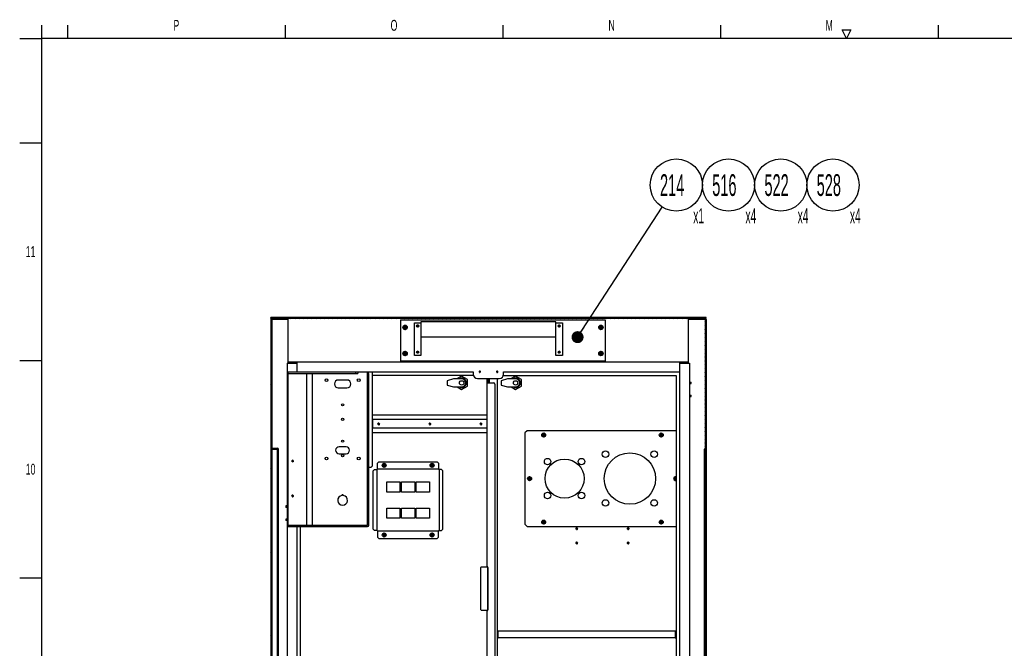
# Model space of a CAD drawing. Header units: millimetres. Extents: x 0 to 8390, y -1 to 5930.
# Tile 24 of 65: x 200 to 2462, y 4438 to 5883. Entities that reach past the tile are written whole.
import ezdxf

# ---------------------------------------------------------------- set-up
doc = ezdxf.new("R2010")
doc.units = ezdxf.units.MM
doc.header["$LTSCALE"] = 462.55
doc.layers.get('0').update_dxf_attribs({"linetype": 'CONTINUOUS'})
for name, color, linetype in [('02___PRT_ALL_AXES', 7, 'CONTINUOUS'), ('7_ALL_FEATURES', 7, 'CONTINUOUS'), ('ALL_AXIS', 7, 'CONTINUOUS'), ('ALL_FEATURE', 7, 'CONTINUOUS')]:
    doc.layers.add(name, color=color, linetype=linetype)
doc.styles.get("Standard").update_dxf_attribs({"font": 'txt', "width": 0.5})
doc.styles.add('TEXTSTYLE_2', font='txt', dxfattribs={"width": 0.6})
doc.dimstyles.get("Standard").update_dxf_attribs({"dimtxt": 35, "dimasz": 27.6, "dimexe": 2, "dimexo": 1, "dimtad": 1, "dimdec": 3, "dimdsep": 46, "dimtxsty": 'Standard', "dimblk": '_FILLED', "dimblk1": '_FILLED', "dimblk2": '_FILLED', "dimcen": 0.09, "dimadec": 3, "dimazin": 2, "dimtol": 1, "dimtp": 0.05, "dimtm": 0.05, "dimtfac": 1, "dimtdec": 3, "dimtofl": 0, "dimtmove": 0, "dimatfit": 3, "dimldrblk": '_FILLED', "dimfxl": 0, "dimtolj": 1, "dimarcsym": 0})

# ---------------------------------------------------------------- blocks, each defined once
blk = doc.blocks.new('_FILLED')
at = {"color": 0, "linetype": 'ByBlock'}
blk.add_solid([(0, 0), (-1, 0.163), (-1, -0.163)], dxfattribs=at)
blk = doc.blocks.new('BOM BALLOON 107_BL41', base_point=(1715.7, 5488.8))
at = {"color": 2, "linetype": 'Continuous'}
blk.add_circle((1708.7, 5502.9), 60, dxfattribs=at)
at = {"color": 2, "linetype": 'Continuous', "width": 0.5}
for s, height, p in [('214', 50, (1671.2, 5477.9)), ('x1', 35, (1747.6, 5414.7))]:
    blk.add_text(s, height=height, dxfattribs=at).set_placement(p)
blk = doc.blocks.new('BOM BALLOON 287_BL105', base_point=(1835.7, 5488.8))
at = {"color": 2, "linetype": 'Continuous'}
blk.add_circle((1828.7, 5502.9), 60, dxfattribs=at)
at = {"color": 2, "linetype": 'Continuous', "width": 0.5}
for s, height, p in [('516', 50, (1791.2, 5477.9)), ('x4', 35, (1867.6, 5414.7))]:
    blk.add_text(s, height=height, dxfattribs=at).set_placement(p)
blk = doc.blocks.new('BOM BALLOON 289_BL106', base_point=(1955.7, 5488.8))
at = {"color": 2, "linetype": 'Continuous'}
blk.add_circle((1948.7, 5502.9), 60, dxfattribs=at)
at = {"color": 2, "linetype": 'Continuous', "width": 0.5}
for s, height, p in [('522', 50, (1911.2, 5477.9)), ('x4', 35, (1987.6, 5414.7))]:
    blk.add_text(s, height=height, dxfattribs=at).set_placement(p)
blk = doc.blocks.new('BOM BALLOON 291_BL107', base_point=(2075.7, 5488.8))
at = {"color": 2, "linetype": 'Continuous'}
blk.add_circle((2068.7, 5502.9), 60, dxfattribs=at)
at = {"color": 2, "linetype": 'Continuous', "width": 0.5}
for s, height, p in [('528', 50, (2031.2, 5477.9)), ('x4', 35, (2107.6, 5414.7))]:
    blk.add_text(s, height=height, dxfattribs=at).set_placement(p)

msp = doc.modelspace()

# ---------------------------------------------------------------- hatches: boundary and pattern name
at = {"linetype": 'Continuous'}
h = msp.add_hatch(dxfattribs=at)
h.set_pattern_fill('DEFAULT__172', color=2, scale=4.08368, angle=205, style=0, pattern_type=0)
h.set_pattern_definition([(205, (0, 0), (1.725838, -3.7010714), [])])
edge = h.paths.add_edge_path()
edge.add_line((1777, 5196.1), (777, 5196.1))
edge.add_line((777, 5196.1), (777, 5198.4))
edge.add_line((1777, 5198.4), (777, 5198.4))
edge.add_line((1777, 5196.1), (1777, 5198.4))
h = msp.add_hatch(dxfattribs=at)
h.set_pattern_fill('DEFAULT__177', color=2, scale=110.315099, angle=125, style=0, pattern_type=0)
h.set_pattern_definition([(125, (0, 0), (-90.3648, -63.2741), [])])
edge = h.paths.add_edge_path()
edge.add_line((777, 5193.8), (777, 3473.4))
edge.add_arc((779.3, 5193.8), 2.3, 90, 180)
edge.add_line((817, 5196.1), (779.3, 5196.1))
edge.add_line((817, 5196.1), (817, 5193.8))
edge.add_line((817, 5193.8), (779.3, 5193.8))
edge.add_line((779.3, 5193.8), (779.3, 3473.4))
edge.add_line((777, 3473.4), (779.3, 3473.4))
h = msp.add_hatch(dxfattribs=at)
h.set_pattern_fill('DEFAULT__174', color=2, scale=3.793753, angle=245, style=0, pattern_type=0)
h.set_pattern_definition([(245, (0, 0), (3.4383077, -1.6033092), [])])
edge = h.paths.add_edge_path()
edge.add_line((1777, 5193.8), (1777, 3473.4))
edge.add_line((1777, 3473.4), (1774.7, 3473.4))
edge.add_line((1774.7, 5193.8), (1774.7, 3473.4))
edge.add_line((1774.7, 5193.8), (1737, 5193.8))
edge.add_line((1737, 5196.1), (1737, 5193.8))
edge.add_line((1774.7, 5196.1), (1737, 5196.1))
edge.add_arc((1774.7, 5193.8), 2.3, 0, 90)
h = msp.add_hatch(dxfattribs=at)
h.set_pattern_fill('DEFAULT__175', color=2, scale=5.894799, angle=5, style=0, pattern_type=0)
h.set_pattern_definition([(5, (0, 0), (-0.5137655, 5.872367), [])])
edge = h.paths.add_edge_path()
edge.add_line((794.3, 4190.7), (794.3, 4896.1))
edge.add_arc((792, 4190.7), 2.3, 270, 360)
edge.add_line((779.3, 4188.4), (792, 4188.4))
edge.add_line((779.3, 4188.4), (779.3, 4190.7))
edge.add_line((779.3, 4190.7), (792, 4190.7))
edge.add_line((792, 4190.7), (792, 4896.1))
edge.add_line((779.3, 4896.1), (792, 4896.1))
edge.add_line((779.3, 4898.4), (779.3, 4896.1))
edge.add_line((779.3, 4898.4), (792, 4898.4))
edge.add_arc((792, 4896.1), 2.3, 0, 90)
h = msp.add_hatch(dxfattribs=at)
h.set_pattern_fill('DEFAULT__173', color=2, scale=6.540077, angle=165, style=0, pattern_type=0)
h.set_pattern_definition([(165, (0, 0), (-1.6926965, -6.317229), [])])
edge = h.paths.add_edge_path()
edge.add_line((1774.7, 4896.1), (1774.7, 3590.7))
edge.add_line((1774.7, 3590.7), (1772.4, 3590.7))
edge.add_line((1772.4, 4896.1), (1772.4, 3590.7))
edge.add_line((1774.7, 4896.1), (1772.4, 4896.1))

# ---------------------------------------------------------------- linework, layer by layer
at = {"color": 2, "linetype": 'Continuous'}
for p, q in [((250, 5870), (250, 5840)), ((310, 5870), (310, 5840)), ((810, 5870), (810, 5840)), ((1310, 5870), (1310, 5840)), ((1810, 5870), (1810, 5840)), ((2100, 5840), (2090, 5860)), ((2090, 5860), (2110, 5860)), ((2110, 5860), (2100, 5840)), ((2310, 5870), (2310, 5840)), ((200, 5840), (250, 5840)), ((200, 5600), (250, 5600)), ((200, 5100), (250, 5100)), ((200, 4600), (250, 4600))]:
    msp.add_line(p, q, dxfattribs=at)
at = {"color": 7, "linetype": 'Continuous'}
for p, q in [((250, 5840), (250, 100)), ((8310, 5840), (250, 5840)), ((777, 5196.1), (777, 5198.4)), ((1777, 5198.4), (777, 5198.4)), ((1777, 5196.1), (777, 5196.1)), ((777, 5193.8), (777, 3473.4)), ((779.3, 5193.8), (779.3, 3473.4)), ((817, 5193.8), (779.3, 5193.8)), ((817, 5095.7), (817, 5196.1)), ((1075.5, 5098.4), (1075.5, 5193.4)), ((1075.5, 5193.4), (1545.5, 5193.4)), ((1107, 5111.4), (1107, 5186.4)), ((1107, 5186.4), (1122, 5186.4)), ((1122, 5188.4), (1122, 5111.4)), ((1432, 5188.4), (1122, 5188.4)), ((1432, 5111.4), (1432, 5188.4)), ((1432, 5186.4), (1447, 5186.4)), ((1447, 5186.4), (1447, 5111.4)), ((1545.5, 5193.4), (1545.5, 5098.4)), ((1737, 5095.7), (1737, 5196.1)), ((1774.7, 5193.8), (1737, 5193.8)), ((1774.7, 5193.8), (1774.7, 3473.4)), ((1777, 5196.1), (1777, 5198.4)), ((1777, 5193.8), (1777, 3473.4)), ((1090.1, 5175.9), (1089.5, 5175.9)), ((1090.1, 5175.8), (1089.5, 5175.8)), ((1090.1, 5175.2), (1089.5, 5175.2)), ((1540.1, 5175.9), (1539.5, 5175.9)), ((1540.1, 5175.8), (1539.5, 5175.8)), ((1540.1, 5175.2), (1539.5, 5175.2)), ((1122, 5154.4), (1432, 5154.4)), ((1090.1, 5115.9), (1089.5, 5115.9)), ((1090.1, 5115.8), (1089.5, 5115.8)), ((1090.1, 5115.2), (1089.5, 5115.2)), ((1540.1, 5115.9), (1539.5, 5115.9)), ((1540.1, 5115.8), (1539.5, 5115.8)), ((1540.1, 5115.2), (1539.5, 5115.2)), ((814.7, 5093.4), (814.7, 4157)), ((814.7, 5093.4), (837, 5093.4)), ((1717, 5095.7), (837, 5095.7)), ((837, 5093.4), (837, 5073.4)), ((1545.5, 5098.4), (1075.5, 5098.4)), ((1122, 5111.4), (1107, 5111.4)), ((1447, 5111.4), (1432, 5111.4)), ((1717, 3565.7), (1717, 5093.4)), ((1717, 5093.4), (1739.3, 5093.4)), ((1739.3, 5093.4), (1739.3, 3565.7)), ((817, 4718.4), (817, 5073.4)), ((817, 5070.2), (977, 5070.2)), ((859.9, 4721.6), (859.9, 5070.2)), ((872.9, 4721.6), (872.9, 5070.2)), ((972, 5070.2), (972, 5073.4)), ((977, 5073.4), (977, 5070.2)), ((998.8, 4721.6), (998.8, 5073.4)), ((1002, 5070.2), (998.8, 5070.2)), ((1274.3, 4625.4), (1274.3, 5058.4)), ((1274.3, 5048.4), (1275.5, 5048.4)), ((1407.8, 4928.4), (1407.5, 4928.4)), ((1407.8, 4928.3), (1407.5, 4928.3)), ((1407.8, 4927.9), (1407.5, 4927.9)), ((1677.8, 4928.4), (1677.5, 4928.4)), ((1677.8, 4928.3), (1677.5, 4928.3)), ((1677.8, 4927.9), (1677.5, 4927.9)), ((779.3, 4898.4), (792, 4898.4)), ((779.3, 4896.1), (792, 4896.1)), ((792, 4190.7), (792, 4896.1)), ((794.3, 4190.7), (794.3, 4896.1)), ((1774.7, 4896.1), (1772.4, 4896.1)), ((1772.4, 4896.1), (1772.4, 3590.7)), ((1041.3, 4858.9), (1041, 4858.9)), ((1041.3, 4858.8), (1041, 4858.8)), ((1041.3, 4858.4), (1041, 4858.4)), ((1151.3, 4858.9), (1151, 4858.9)), ((1151.3, 4858.8), (1151, 4858.8)), ((1151.3, 4858.4), (1151, 4858.4)), ((1375.3, 4828.4), (1375, 4828.4)), ((1375.3, 4828.3), (1375, 4828.3)), ((1375.3, 4827.9), (1375, 4827.9)), ((1407.8, 4728.4), (1407.5, 4728.4)), ((1407.8, 4728.3), (1407.5, 4728.3)), ((1677.8, 4728.4), (1677.5, 4728.4)), ((1677.8, 4728.3), (1677.5, 4728.3)), ((817, 4721.6), (998.8, 4721.6)), ((837, 4718.4), (837, 4114.1)), ((1407.8, 4727.9), (1407.5, 4727.9)), ((1677.8, 4727.9), (1677.5, 4727.9)), ((1041.3, 4698.9), (1041, 4698.9)), ((1041.3, 4698.8), (1041, 4698.8)), ((1041.3, 4698.4), (1041, 4698.4)), ((1151.3, 4698.9), (1151, 4698.9)), ((1151.3, 4698.8), (1151, 4698.8)), ((1151.3, 4698.4), (1151, 4698.4)), ((1274.3, 3597.9), (1274.3, 4525.4))]:
    msp.add_line(p, q, dxfattribs=at)
at = {"color": 3, "linetype": 'Continuous'}
for p, q in [((817, 5073.4), (972, 5073.4)), ((1002, 4721.6), (1002, 5070.2)), ((1275.5, 5058.4), (1275.5, 5048.4)), ((1279.5, 5048.4), (1279.5, 5058.4)), ((1297.5, 3597.9), (1297.5, 5058.4)), ((1311.6, 5065.4), (1708.5, 5065.4)), ((1708.5, 5065.4), (1708.5, 3591.4)), ((1274.3, 4973.9), (1010.5, 4973.9)), ((1274.3, 4963.9), (1010.5, 4963.9)), ((1010.5, 4962.7), (1010.5, 4945.1)), ((1274.3, 4943.9), (1010.5, 4943.9)), ((1274.3, 4933.9), (1010.5, 4933.9)), ((1366, 4938.4), (1361, 4933.4)), ((1361, 4933.4), (1361, 4723.4)), ((1708.5, 4938.4), (1366, 4938.4)), ((1025.5, 4866.9), (1022.5, 4863.9)), ((1025.5, 4866.9), (1159.5, 4866.9)), ((1162.5, 4863.9), (1159.5, 4866.9)), ((1015.5, 4848.9), (1012.5, 4845.9)), ((1012.5, 4711.9), (1012.5, 4845.9)), ((1015.5, 4848.9), (1022.5, 4848.9)), ((1021.3, 4708.9), (1021.3, 4848.9)), ((1022.5, 4848.9), (1022.5, 4863.9)), ((1162.5, 4850.1), (1022.5, 4850.1)), ((1162.5, 4863.9), (1162.5, 4848.9)), ((1169.5, 4848.9), (1162.5, 4848.9)), ((1163.7, 4848.9), (1163.7, 4708.9)), ((1172.5, 4845.9), (1169.5, 4848.9)), ((1172.5, 4711.9), (1172.5, 4845.9)), ((817, 4718.4), (998.8, 4718.4)), ((1012.5, 4711.9), (1015.5, 4708.9)), ((1022.5, 4708.9), (1015.5, 4708.9)), ((1022.5, 4708.9), (1022.5, 4693.9)), ((1162.5, 4707.7), (1022.5, 4707.7)), ((1162.5, 4693.9), (1162.5, 4708.9)), ((1162.5, 4708.9), (1169.5, 4708.9)), ((1169.5, 4708.9), (1172.5, 4711.9)), ((1361, 4723.4), (1366, 4718.4)), ((1366, 4718.4), (1708.5, 4718.4)), ((1022.5, 4693.9), (1025.5, 4690.9)), ((1025.5, 4690.9), (1159.5, 4690.9)), ((1159.5, 4690.9), (1162.5, 4693.9)), ((1259.3, 4526.6), (1259.3, 4624.2)), ((1260.5, 4624.2), (1259.3, 4624.2)), ((1260.5, 4624.2), (1260.5, 4625.4)), ((1260.5, 4625.4), (1274.3, 4625.4)), ((1275.5, 4624.2), (1275.5, 4526.6)), ((1260.5, 4526.6), (1259.3, 4526.6)), ((1260.5, 4526.6), (1260.5, 4525.4)), ((1274.3, 4525.4), (1260.5, 4525.4)), ((1299.1, 4461.8), (1297.5, 4461.8)), ((1299.1, 4461.8), (1299.1, 4478.4)), ((1299.1, 4478.4), (1706.9, 4478.4)), ((1299.1, 4463.4), (1706.9, 4463.4)), ((1706.9, 4461.8), (1706.9, 4478.4)), ((1706.9, 4461.8), (1708.5, 4461.8))]:
    msp.add_line(p, q, dxfattribs=at)
at = {"color": 7, "linetype": 'Continuous'}
msp.add_circle((1439.5, 5178.9), 1.75, dxfattribs=at)
for centre, radius, start, end in [((779.3, 5193.8), 2.3, 90, 180), ((1774.7, 5193.8), 2.3, 0, 90), ((1085.5, 5175.9), 4.6, 150.5653, 209.419), ((1085.5, 5175.9), 4.6, 90.6424, 149.5237), ((1085.5, 5175.9), 4.6, 210.4962, 269.3601), ((1085.5, 5175.9), 4.6, 30.5426, 89.3731), ((1085.5, 5175.9), 4.6, 270.633, 329.4741), ((1085.5, 5175.9), 4.6, 0.6913, 29.3868), ((1085.5, 5175.9), 4.6, 330.6023, 359.3087), ((1535.5, 5175.9), 4.6, 150.5653, 209.419), ((1535.5, 5175.9), 4.6, 90.6424, 149.5237), ((1535.5, 5175.9), 4.6, 210.4962, 269.3601), ((1535.5, 5175.9), 4.6, 30.5426, 89.3731), ((1535.5, 5175.9), 4.6, 270.633, 329.4741), ((1535.5, 5175.9), 4.6, 0.6913, 29.3868), ((1535.5, 5175.9), 4.6, 330.6023, 359.3087), ((1085.5, 5115.9), 4.6, 150.5653, 209.419), ((1085.5, 5115.9), 4.6, 90.6424, 149.5237), ((1085.5, 5115.9), 4.6, 210.4962, 269.3601), ((1085.5, 5115.9), 4.6, 30.5426, 89.3731), ((1085.5, 5115.9), 4.6, 270.633, 329.4741), ((1085.5, 5115.9), 4.6, 0.6913, 29.3868), ((1085.5, 5115.9), 4.6, 330.6023, 359.3087), ((1535.5, 5115.9), 4.6, 150.5653, 209.419), ((1535.5, 5115.9), 4.6, 90.6424, 149.5237), ((1535.5, 5115.9), 4.6, 210.4962, 269.3601), ((1535.5, 5115.9), 4.6, 30.5426, 89.3731), ((1535.5, 5115.9), 4.6, 270.633, 329.4741), ((1535.5, 5115.9), 4.6, 0.6913, 29.3868), ((1535.5, 5115.9), 4.6, 330.6023, 359.3087), ((1404, 4928.4), 3.8, 97.3794, 142.7307), ((1404, 4928.4), 3.8, 37.3487, 82.602), ((1674, 4928.4), 3.8, 97.3794, 142.7307), ((1674, 4928.4), 3.8, 37.3487, 82.602), ((1404, 4928.4), 3.8, 157.1074, 202.7719), ((1404, 4928.4), 3.8, 217.3316, 262.6024), ((1404, 4928.4), 3.8, 277.3887, 322.7071), ((1404, 4928.4), 3.8, 0.6437, 22.7385), ((1404, 4928.4), 3.8, 337.1534, 359.3563), ((1674, 4928.4), 3.8, 157.1074, 202.7719), ((1674, 4928.4), 3.8, 217.3316, 262.6024), ((1674, 4928.4), 3.8, 277.3887, 322.7071), ((1674, 4928.4), 3.8, 0.6437, 22.7385), ((1674, 4928.4), 3.8, 337.1534, 359.3563), ((792, 4896.1), 2.3, 0, 90), ((1037.5, 4858.9), 3.8, 157.1074, 202.7719), ((1037.5, 4858.9), 3.8, 97.3794, 142.7307), ((1037.5, 4858.9), 3.8, 217.3316, 262.6024), ((1037.5, 4858.9), 3.8, 37.3487, 82.602), ((1037.5, 4858.9), 3.8, 277.3887, 322.7071), ((1037.5, 4858.9), 3.8, 0.6437, 22.7385), ((1037.5, 4858.9), 3.8, 337.1534, 359.3563), ((1147.5, 4858.9), 3.8, 157.1074, 202.7719), ((1147.5, 4858.9), 3.8, 97.3794, 142.7307), ((1147.5, 4858.9), 3.8, 217.3316, 262.6024), ((1147.5, 4858.9), 3.8, 37.3487, 82.602), ((1147.5, 4858.9), 3.8, 277.3887, 322.7071), ((1147.5, 4858.9), 3.8, 0.6437, 22.7385), ((1147.5, 4858.9), 3.8, 337.1534, 359.3563), ((1371.5, 4828.4), 3.8, 157.1074, 202.7719), ((1371.5, 4828.4), 3.8, 97.3794, 142.7307), ((1371.5, 4828.4), 3.8, 217.3316, 262.6024), ((1371.5, 4828.4), 3.8, 37.3487, 82.602), ((1371.5, 4828.4), 3.8, 277.3887, 322.7071), ((1371.5, 4828.4), 3.8, 0.6437, 22.7385), ((1371.5, 4828.4), 3.8, 337.1534, 359.3563), ((1707, 4828.4), 3.8, 157.1074, 202.7719), ((1707, 4828.4), 3.8, 97.3794, 142.7307), ((1707, 4828.4), 3.8, 217.3316, 262.6024), ((1707, 4828.4), 3.8, 66.6936, 82.602), ((1707, 4828.4), 3.8, 277.3887, 293.3064), ((942, 4778.4), 11.2, 98.0919, 81.9081), ((942, 4789.7), 1.6, 348.7913, 191.2087), ((1404, 4728.4), 3.8, 157.1074, 202.7719), ((1404, 4728.4), 3.8, 97.3794, 142.7307), ((1404, 4728.4), 3.8, 37.3487, 82.602), ((1404, 4728.4), 3.8, 0.6437, 22.7385), ((1404, 4728.4), 3.8, 337.1534, 359.3563), ((1674, 4728.4), 3.8, 157.1074, 202.7719), ((1674, 4728.4), 3.8, 97.3794, 142.7307), ((1674, 4728.4), 3.8, 37.3487, 82.602), ((1674, 4728.4), 3.8, 0.6437, 22.7385), ((1674, 4728.4), 3.8, 337.1534, 359.3563), ((998.8, 4721.6), 3.2, 270, 360), ((1404, 4728.4), 3.8, 217.3316, 262.6024), ((1404, 4728.4), 3.8, 277.3887, 322.7071), ((1674, 4728.4), 3.8, 217.3316, 262.6024), ((1674, 4728.4), 3.8, 277.3887, 322.7071), ((1037.5, 4698.9), 3.8, 157.1074, 202.7719), ((1037.5, 4698.9), 3.8, 97.3794, 142.7307), ((1037.5, 4698.9), 3.8, 217.3316, 262.6024), ((1037.5, 4698.9), 3.8, 37.3487, 82.602), ((1037.5, 4698.9), 3.8, 277.3887, 322.7071), ((1037.5, 4698.9), 3.8, 0.6437, 22.7385), ((1037.5, 4698.9), 3.8, 337.1534, 359.3563), ((1147.5, 4698.9), 3.8, 157.1074, 202.7719), ((1147.5, 4698.9), 3.8, 97.3794, 142.7307), ((1147.5, 4698.9), 3.8, 217.3316, 262.6024), ((1147.5, 4698.9), 3.8, 37.3487, 82.602), ((1147.5, 4698.9), 3.8, 277.3887, 322.7071), ((1147.5, 4698.9), 3.8, 0.6437, 22.7385), ((1147.5, 4698.9), 3.8, 337.1534, 359.3563), ((1275.5, 4610.4), 15, 90, 94.5886), ((1275.5, 4540.4), 15, 265.4114, 270)]:
    msp.add_arc(centre, radius, start, end, dxfattribs=at)
at = {"color": 2, "linetype": 'Continuous'}
for centre, radius, start, end in [((1114.5, 5178.9), 2, 255, 195), ((1439.5, 5178.9), 2, 255, 195), ((1085.5, 5175.9), 2, 255, 195), ((1535.5, 5175.9), 2, 255, 195), ((1085.5, 5115.9), 2, 255, 195), ((1114.5, 5118.9), 2, 255, 195), ((1439.5, 5118.9), 2, 255, 195), ((1535.5, 5115.9), 2, 255, 195), ((1257, 5073.9), 1.5, 255, 195), ((1297, 5073.9), 1.5, 255, 195), ((1024.9, 4953.9), 2, 255, 195), ((1142.4, 4953.9), 2, 255, 195), ((1259.9, 4953.9), 2, 255, 195), ((1404, 4928.4), 1.6, 255, 195), ((1674, 4928.4), 1.6, 255, 195), ((827, 4868.4), 2, 255, 195), ((1037.5, 4858.9), 1.6, 255, 195), ((1147.5, 4858.9), 1.6, 255, 195), ((1371.5, 4828.4), 1.6, 255, 195), ((1707, 4828.4), 1.6, 20.3304, 195), ((1707, 4828.4), 1.6, 255, 339.643), ((827, 4788.4), 2, 255, 195), ((1404, 4728.4), 1.6, 255, 195), ((1674, 4728.4), 1.6, 255, 195), ((1480, 4713.4), 2, 255, 195), ((1598, 4713.4), 2, 255, 195), ((1037.5, 4698.9), 1.6, 255, 195), ((1147.5, 4698.9), 1.6, 255, 195), ((1480, 4680.4), 2, 255, 195), ((1598, 4680.4), 2, 255, 195)]:
    msp.add_arc(centre, radius, start, end, dxfattribs=at)
at = {"layer": '02___PRT_ALL_AXES', "color": 7, "linetype": 'Continuous'}
for p, q in [((952, 5054.9), (932, 5054.9)), ((932, 5036.9), (952, 5036.9)), ((950, 4901.4), (934, 4901.4)), ((934, 4885.4), (950, 4885.4)), ((1275.5, 4525.4), (1275.5, 4625.4))]:
    msp.add_line(p, q, dxfattribs=at)
at = {"layer": '02___PRT_ALL_AXES', "color": 3, "linetype": 'Continuous'}
for p, q in [((1043.3, 4797.1), (1043.3, 4820.6)), ((1043.3, 4820.6), (1073.8, 4820.6)), ((1073.8, 4820.6), (1073.8, 4797.1)), ((1077.3, 4797.1), (1077.3, 4820.6)), ((1077.3, 4820.6), (1107.8, 4820.6)), ((1107.8, 4820.6), (1107.8, 4797.1)), ((1111.3, 4797.1), (1111.3, 4820.6)), ((1111.3, 4820.6), (1141.8, 4820.6)), ((1141.8, 4820.6), (1141.8, 4797.1)), ((1073.8, 4797.1), (1043.3, 4797.1)), ((1107.8, 4797.1), (1077.3, 4797.1)), ((1141.8, 4797.1), (1111.3, 4797.1)), ((1043.3, 4737.1), (1043.3, 4760.6)), ((1043.3, 4760.6), (1073.8, 4760.6)), ((1073.8, 4760.6), (1073.8, 4737.1)), ((1077.3, 4737.1), (1077.3, 4760.6)), ((1077.3, 4760.6), (1107.8, 4760.6)), ((1107.8, 4760.6), (1107.8, 4737.1)), ((1111.3, 4737.1), (1111.3, 4760.6)), ((1111.3, 4760.6), (1141.8, 4760.6)), ((1141.8, 4760.6), (1141.8, 4737.1)), ((1073.8, 4737.1), (1043.3, 4737.1)), ((1107.8, 4737.1), (1077.3, 4737.1)), ((1141.8, 4737.1), (1111.3, 4737.1))]:
    msp.add_line(p, q, dxfattribs=at)
at = {"layer": '02___PRT_ALL_AXES', "color": 7, "linetype": 'Continuous'}
for centre, radius in [((1114.5, 5178.9), 2.5), ((1439.5, 5178.9), 2.5), ((1114.5, 5178.9), 1.75), ((1114.5, 5118.9), 2.5), ((1114.5, 5118.9), 1.75), ((1439.5, 5118.9), 2.5), ((1439.5, 5118.9), 1.75), ((1257, 5073.9), 1.25), ((1297, 5073.9), 1.25), ((905, 5054.4), 3.25), ((979, 5054.4), 3.25), ((1215.5, 5048.4), 5), ((1339.5, 5048.4), 5), ((942, 4997.9), 2.5), ((942, 4964.4), 2.5), ((942, 4914.4), 2.5), ((827, 4868.4), 1.65), ((905, 4874.4), 3.25), ((942, 4880.9), 2.5), ((979, 4874.4), 3.25), ((827, 4788.4), 1.65), ((1480, 4713.4), 1.65), ((1598, 4713.4), 1.65), ((1480, 4680.4), 1.65), ((1598, 4680.4), 1.65)]:
    msp.add_circle(centre, radius, dxfattribs=at)
at = {"layer": '02___PRT_ALL_AXES', "color": 3, "linetype": 'Continuous'}
for centre, radius in [((1024.9, 4953.9), 1.65), ((1142.4, 4953.9), 1.65), ((1259.9, 4953.9), 1.65), ((1546, 4884.4), 7.5), ((1602, 4828.4), 59), ((1658, 4884.4), 7.5), ((1413, 4867.4), 7.5), ((1452, 4828.4), 45), ((1491, 4867.4), 7.5), ((1413, 4789.4), 7.5), ((1491, 4789.4), 7.5), ((1546, 4772.4), 7.5), ((1658, 4772.4), 7.5)]:
    msp.add_circle(centre, radius, dxfattribs=at)
at = {"layer": '02___PRT_ALL_AXES', "color": 7, "linetype": 'Continuous'}
for centre, radius, start, end in [((932, 5045.9), 9, 90, 270), ((952, 5045.9), 9, 270, 90), ((934, 4893.4), 8, 90, 270), ((950, 4893.4), 8, 270, 90)]:
    msp.add_arc(centre, radius, start, end, dxfattribs=at)
at = {"layer": '7_ALL_FEATURES', "color": 7, "linetype": 'Continuous'}
for p, q in [((817, 5093.4), (817, 5193.8)), ((1737, 5093.4), (1737, 5193.8)), ((1737, 5095.7), (817, 5095.7)), ((837, 5093.4), (817, 5093.4)), ((837, 5095.7), (837, 5073.4)), ((1717, 5073.4), (1717, 5095.7)), ((1737, 5093.4), (1717, 5093.4)), ((972, 5073.4), (1242, 5073.4)), ((1242, 5073.4), (1242, 5068.4)), ((1312, 5068.4), (1312, 5073.4)), ((1312, 5073.4), (1717, 5073.4)), ((1196.5, 5057.9), (1182.5, 5053.4)), ((1182.5, 5053.4), (1182.5, 5043.4)), ((1215.5, 5057.9), (1196.5, 5057.9)), ((1215.5, 5064), (1205, 5057.9)), ((1229, 5056.2), (1215.5, 5064)), ((1229, 5040.6), (1229, 5056.2)), ((1252, 5058.4), (1302, 5058.4)), ((1275.5, 5048.4), (1288.5, 5048.4)), ((1291.5, 5045.4), (1291.5, 3606.4)), ((1320.5, 5057.9), (1306.5, 5053.4)), ((1306.5, 5053.4), (1306.5, 5043.4)), ((1339.5, 5057.9), (1320.5, 5057.9)), ((1339.5, 5064), (1329, 5057.9)), ((1353, 5056.2), (1339.5, 5064)), ((1353, 5040.6), (1353, 5056.2)), ((1182.5, 5043.4), (1196.5, 5038.9)), ((1196.5, 5038.9), (1215.5, 5038.9)), ((1205, 5038.9), (1215.5, 5032.8)), ((1215.5, 5032.8), (1229, 5040.6)), ((1306.5, 5043.4), (1320.5, 5038.9)), ((1320.5, 5038.9), (1339.5, 5038.9)), ((1329, 5038.9), (1339.5, 5032.8)), ((1339.5, 5032.8), (1353, 5040.6))]:
    msp.add_line(p, q, dxfattribs=at)
at = {"layer": '7_ALL_FEATURES', "color": 3, "linetype": 'Continuous'}
for p, q in [((1010.5, 4857.7), (1010.5, 5073.4)), ((1242.5, 5065.4), (1010.5, 5065.4)), ((1002, 4854.7), (1007.5, 4854.7)), ((1007.5, 4854.7), (1010.5, 4857.7)), ((845.5, 4115.7), (845.5, 4718.4))]:
    msp.add_line(p, q, dxfattribs=at)
at = {"layer": '7_ALL_FEATURES', "color": 7, "linetype": 'Continuous'}
for centre, radius, start, end in [((1252, 5068.4), 10, 180, 270), ((1302, 5068.4), 10, 270, 360), ((1215.5, 5048.4), 11, 239.9571, 120.0429), ((1215.5, 5048.4), 9.5, 270, 90), ((1288.5, 5045.4), 3, 0, 90), ((1339.5, 5048.4), 11, 239.9571, 120.0429), ((1339.5, 5048.4), 9.5, 270, 90)]:
    msp.add_arc(centre, radius, start, end, dxfattribs=at)
at = {"layer": 'ALL_AXIS', "color": 7, "linetype": 'Continuous'}
for p, q in [((1739.3, 5050), (1742.5, 5050)), ((1739.3, 5046.8), (1742.5, 5046.8)), ((1742.5, 5046.8), (1742.5, 5050)), ((1739.3, 5020), (1742.5, 5020)), ((1739.3, 5016.8), (1742.5, 5016.8)), ((1742.5, 5016.8), (1742.5, 5020)), ((811.5, 4765.5), (811.5, 4762.3)), ((814.7, 4765.5), (811.5, 4765.5)), ((814.7, 4762.3), (811.5, 4762.3)), ((811.5, 4735.5), (811.5, 4732.3)), ((814.7, 4735.5), (811.5, 4735.5)), ((814.7, 4732.3), (811.5, 4732.3))]:
    msp.add_line(p, q, dxfattribs=at)
for centre, radius in [((1085.5, 5175.9), 5), ((1535.5, 5175.9), 5), ((1085.5, 5175.9), 2.5), ((1535.5, 5175.9), 2.5), ((1085.5, 5115.9), 5), ((1085.5, 5115.9), 2.5), ((1535.5, 5115.9), 5), ((1535.5, 5115.9), 2.5), ((1257, 5073.9), 1.2), ((1297, 5073.9), 1.2), ((1404, 4928.4), 4.5), ((1674, 4928.4), 4.5), ((1404, 4928.4), 2), ((1674, 4928.4), 2), ((827, 4868.4), 1.6), ((1037.5, 4858.9), 4.5), ((1037.5, 4858.9), 2), ((1147.5, 4858.9), 4.5), ((1147.5, 4858.9), 2), ((1371.5, 4828.4), 4.5), ((1371.5, 4828.4), 2), ((827, 4788.4), 1.6), ((1404, 4728.4), 4.5), ((1404, 4728.4), 2), ((1674, 4728.4), 4.5), ((1674, 4728.4), 2), ((1037.5, 4698.9), 4.5), ((1037.5, 4698.9), 2), ((1147.5, 4698.9), 4.5), ((1147.5, 4698.9), 2)]:
    msp.add_circle(centre, radius, dxfattribs=at)
for radius, start, end in [(4.5, 70.5216, 289.4784), (2, 41.374, 318.626)]:
    msp.add_arc((1707, 4828.4), radius, start, end, dxfattribs=at)
at = {"layer": 'ALL_FEATURE', "color": 7, "linetype": 'Continuous'}
for p, q in [((1085.5, 5180.5), (1081.5, 5178.2)), ((1081.5, 5178.2), (1081.5, 5173.6)), ((1081.5, 5173.6), (1085.5, 5171.2)), ((1089.5, 5178.2), (1085.5, 5180.5)), ((1085.5, 5171.2), (1089.5, 5173.6)), ((1089.5, 5173.6), (1089.5, 5178.2)), ((1535.5, 5180.5), (1531.5, 5178.2)), ((1531.5, 5178.2), (1531.5, 5173.6)), ((1531.5, 5173.6), (1535.5, 5171.2)), ((1539.5, 5178.2), (1535.5, 5180.5)), ((1535.5, 5171.2), (1539.5, 5173.6)), ((1539.5, 5173.6), (1539.5, 5178.2)), ((1085.5, 5120.5), (1081.5, 5118.2)), ((1081.5, 5118.2), (1081.5, 5113.6)), ((1081.5, 5113.6), (1085.5, 5111.2)), ((1089.5, 5118.2), (1085.5, 5120.5)), ((1085.5, 5111.2), (1089.5, 5113.6)), ((1089.5, 5113.6), (1089.5, 5118.2)), ((1535.5, 5120.5), (1531.5, 5118.2)), ((1531.5, 5118.2), (1531.5, 5113.6)), ((1531.5, 5113.6), (1535.5, 5111.2)), ((1539.5, 5118.2), (1535.5, 5120.5)), ((1535.5, 5111.2), (1539.5, 5113.6)), ((1539.5, 5113.6), (1539.5, 5118.2)), ((1404, 4932.4), (1400.5, 4930.4)), ((1407.5, 4930.4), (1404, 4932.4)), ((1674, 4932.4), (1670.5, 4930.4)), ((1677.5, 4930.4), (1674, 4932.4)), ((1400.5, 4930.4), (1400.5, 4926.3)), ((1400.5, 4926.3), (1404, 4924.3)), ((1404, 4924.3), (1407.5, 4926.3)), ((1407.5, 4926.3), (1407.5, 4930.4)), ((1670.5, 4930.4), (1670.5, 4926.3)), ((1670.5, 4926.3), (1674, 4924.3)), ((1674, 4924.3), (1677.5, 4926.3)), ((1677.5, 4926.3), (1677.5, 4930.4)), ((1037.5, 4862.9), (1034, 4860.9)), ((1034, 4860.9), (1034, 4856.8)), ((1034, 4856.8), (1037.5, 4854.8)), ((1041, 4860.9), (1037.5, 4862.9)), ((1037.5, 4854.8), (1041, 4856.8)), ((1041, 4856.8), (1041, 4860.9)), ((1147.5, 4862.9), (1144, 4860.9)), ((1144, 4860.9), (1144, 4856.8)), ((1144, 4856.8), (1147.5, 4854.8)), ((1151, 4860.9), (1147.5, 4862.9)), ((1147.5, 4854.8), (1151, 4856.8)), ((1151, 4856.8), (1151, 4860.9)), ((1371.5, 4832.4), (1368, 4830.4)), ((1368, 4830.4), (1368, 4826.3)), ((1368, 4826.3), (1371.5, 4824.3)), ((1375, 4830.4), (1371.5, 4832.4)), ((1371.5, 4824.3), (1375, 4826.3)), ((1375, 4826.3), (1375, 4830.4)), ((1707, 4832.4), (1703.5, 4830.4)), ((1703.5, 4830.4), (1703.5, 4826.3)), ((1703.5, 4826.3), (1707, 4824.3)), ((1708.5, 4831.5), (1707, 4832.4)), ((1707, 4824.3), (1708.5, 4825.2)), ((1404, 4732.4), (1400.5, 4730.4)), ((1400.5, 4730.4), (1400.5, 4726.3)), ((1407.5, 4730.4), (1404, 4732.4)), ((1407.5, 4726.3), (1407.5, 4730.4)), ((1674, 4732.4), (1670.5, 4730.4)), ((1670.5, 4730.4), (1670.5, 4726.3)), ((1677.5, 4730.4), (1674, 4732.4)), ((1677.5, 4726.3), (1677.5, 4730.4)), ((1400.5, 4726.3), (1404, 4724.3)), ((1404, 4724.3), (1407.5, 4726.3)), ((1670.5, 4726.3), (1674, 4724.3)), ((1674, 4724.3), (1677.5, 4726.3)), ((1037.5, 4702.9), (1034, 4700.9)), ((1034, 4700.9), (1034, 4696.8)), ((1034, 4696.8), (1037.5, 4694.8)), ((1041, 4700.9), (1037.5, 4702.9)), ((1037.5, 4694.8), (1041, 4696.8)), ((1041, 4696.8), (1041, 4700.9)), ((1147.5, 4702.9), (1144, 4700.9)), ((1144, 4700.9), (1144, 4696.8)), ((1144, 4696.8), (1147.5, 4694.8)), ((1151, 4700.9), (1147.5, 4702.9)), ((1147.5, 4694.8), (1151, 4696.8)), ((1151, 4696.8), (1151, 4700.9))]:
    msp.add_line(p, q, dxfattribs=at)
for centre, radius in [((1085.5, 5175.9), 3.9), ((1535.5, 5175.9), 3.9), ((1085.5, 5115.9), 3.9), ((1535.5, 5115.9), 3.9), ((1404, 4928.4), 3.4), ((1674, 4928.4), 3.4), ((1037.5, 4858.9), 3.4), ((1147.5, 4858.9), 3.4), ((1371.5, 4828.4), 3.4), ((1404, 4728.4), 3.4), ((1674, 4728.4), 3.4), ((1037.5, 4698.9), 3.4), ((1147.5, 4698.9), 3.4)]:
    msp.add_circle(centre, radius, dxfattribs=at)
msp.add_arc((1707, 4828.4), 3.4, 63.5468, 296.4532, dxfattribs=at)

# ---------------------------------------------------------------- block references
at = {"color": 2, "linetype": 'Continuous'}
for name, p in [('BOM BALLOON 107_BL41', (1715.7, 5488.8)), ('BOM BALLOON 287_BL105', (1835.7, 5488.8)), ('BOM BALLOON 289_BL106', (1955.7, 5488.8)), ('BOM BALLOON 291_BL107', (2075.7, 5488.8))]:
    msp.add_blockref(name, p, dxfattribs=at)

# ---------------------------------------------------------------- texts
at = {"color": 2, "linetype": 'Continuous', "char_height": 25, "attachment_point": 2, "line_spacing_factor": 0.9, "style": 'TEXTSTYLE_2'}
for s, insert, width in [('P', (560, 5882.5), 15), ('O', (1060, 5882.5), 15), ('N', (1560, 5882.5), 15), ('M', (2060, 5882.5), 15), ('11', (225, 5362.5), 30), ('10', (225, 4862.5), 30)]:
    msp.add_mtext(s, dxfattribs=dict(at, insert=insert, width=width))

# ---------------------------------------------------------------- leaders
at = {"color": 2, "linetype": 'Continuous'}
msp.add_leader([(1481.8, 5153.4), (1676, 5452.5)], dimstyle='Standard', override={"dimtad": 0, "dimldrblk": 'DOT'}, dxfattribs=at)

doc.saveas('drawing.dxf')
